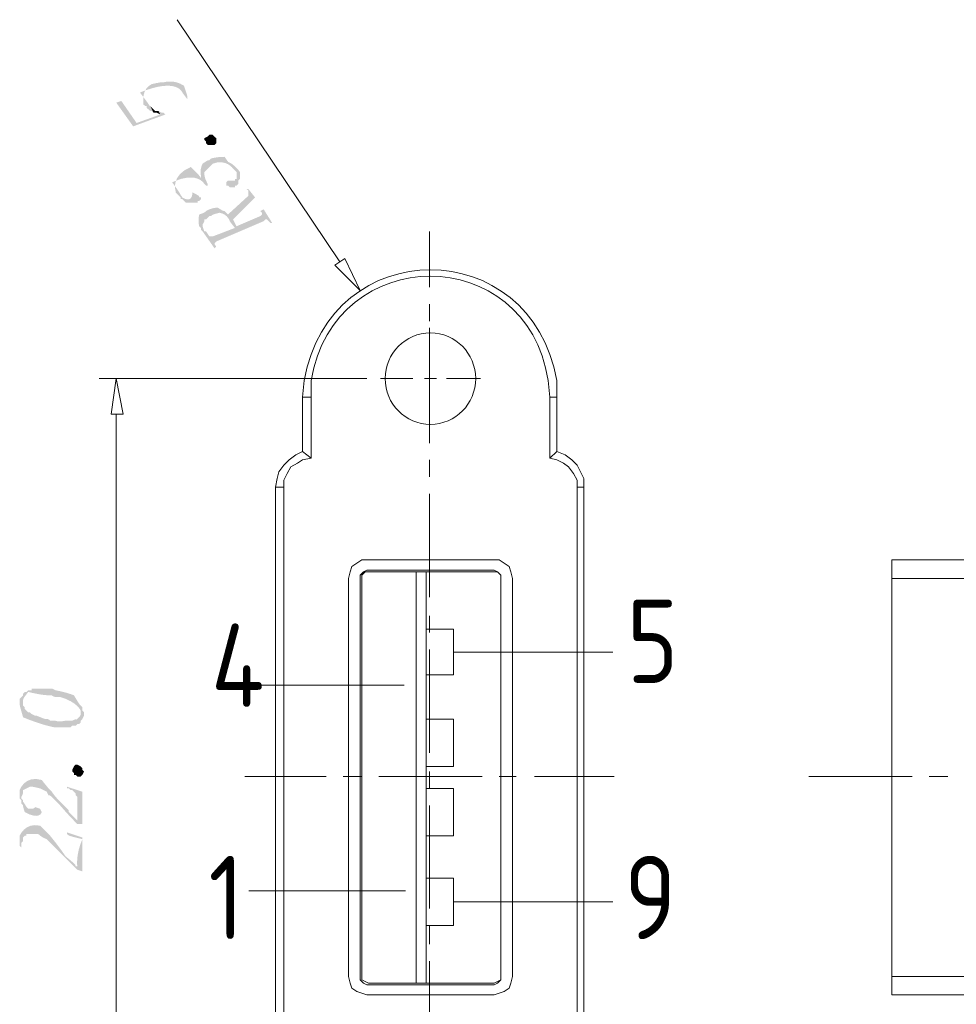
# Model space of a CAD drawing. Header units: millimetres. Extents: x -11 to 661, y -103 to 290.
# Tile 2 of 14: x 453 to 475, y -84 to -60. Entities that reach past the tile are written whole.
import ezdxf

# ---------------------------------------------------------------- set-up
doc = ezdxf.new("R2010")
doc.units = ezdxf.units.MM
doc.header["$LTSCALE"] = 23.749
doc.layers.get('0').update_dxf_attribs({"linetype": 'CONTINUOUS'})
doc.styles.add('工程字', font='gbenor.shx', dxfattribs={"bigfont": 'gbcbig.shx'})

msp = doc.modelspace()

# ---------------------------------------------------------------- hatches: boundary and pattern name
at = {"lineweight": 0}
h = msp.add_hatch(color=0, dxfattribs=at)
edge = h.paths.add_edge_path(flags=0)
edge.add_spline(control_points=[(455.669, -61.938), (455.669, -62.02), (455.669, -62.02), (455.669, -62.02), (455.71, -62.06), (455.71, -62.06), (455.71, -62.06), (455.75, -62.06), (455.75, -62.06), (455.75, -62.06), (455.75, -62.101), (455.75, -62.101), (455.75, -62.101), (455.832, -62.182), (455.832, -62.182), (455.832, -62.182), (455.872, -62.182), (455.872, -62.182), (455.872, -62.182), (455.913, -62.223), (455.913, -62.223), (455.913, -62.223), (455.832, -62.06), (455.832, -62.06), (455.588, -61.735), (456.482, -61.369), (456.604, -61.735), (456.604, -61.735), (456.726, -61.898), (456.726, -61.898), (456.726, -61.898), (456.726, -61.857), (456.726, -61.857), (456.726, -61.857), (456.726, -61.816), (456.726, -61.816), (456.644, -61.573), (456.401, -61.41), (456.157, -61.491), (456.157, -61.491), (456.116, -61.491), (456.116, -61.491), (456.116, -61.491), (456.075, -61.491), (456.075, -61.491), (455.872, -61.532), (455.628, -61.654), (455.669, -61.938), (455.669, -61.938)], knot_values=[0, 0, 0, 0, 1, 1, 1, 2, 2, 2, 3, 3, 3, 4, 4, 4, 5, 5, 5, 6, 6, 6, 7, 7, 7, 8, 8, 8, 9, 9, 9, 10, 10, 10, 11, 11, 11, 12, 12, 12, 13, 13, 13, 14, 14, 14, 15, 15, 15, 15.089803, 15.089803, 15.089803, 15.089803], degree=3, periodic=0)
h = msp.add_hatch(color=0, dxfattribs=at)
h.dxf.hatch_style = 2
h.paths.add_polyline_path([(455.019, -61.979), (455.425, -62.548), (456.197, -62.263), (456.157, -62.223), (456.116, -62.223), (456.035, -62.182), (456.075, -62.263), (455.507, -62.467), (455.141, -61.938)])
h = msp.add_hatch(color=0, dxfattribs=at)
h.dxf.hatch_style = 2
h.paths.add_polyline_path([(455.913, -62.223), (455.954, -62.223), (455.994, -62.223), (456.075, -62.263), (456.035, -62.182), (455.994, -62.182), (455.954, -62.182), (455.913, -62.141), (455.872, -62.101), (455.832, -62.06)])
h = msp.add_hatch(color=0, dxfattribs=at)
h.dxf.hatch_style = 2
h.paths.add_polyline_path([(457.417, -62.832), (457.417, -62.873), (457.417, -62.914), (457.417, -62.954), (457.376, -62.995), (457.335, -62.995), (457.295, -62.995), (457.254, -62.995), (457.213, -62.995), (457.173, -62.954), (457.173, -62.914), (457.132, -62.873), (457.132, -62.832), (457.213, -62.792), (457.254, -62.751), (457.335, -62.751), (457.376, -62.792)])
h = msp.add_hatch(color=0, dxfattribs=at)
edge = h.paths.add_edge_path(flags=0)
edge.add_spline(control_points=[(456.441, -64.092), (456.441, -64.133), (456.441, -64.133), (456.441, -64.133), (456.482, -64.173), (456.482, -64.173), (456.482, -64.173), (456.482, -64.173), (456.482, -64.173), (456.482, -64.173), (456.523, -64.214), (456.523, -64.214), (456.523, -64.214), (456.563, -64.255), (456.563, -64.255), (456.563, -64.255), (456.563, -64.295), (456.563, -64.295), (456.563, -64.295), (456.604, -64.295), (456.604, -64.295), (456.604, -64.295), (456.563, -64.173), (456.563, -64.173), (456.36, -63.889), (456.97, -63.605), (457.132, -63.93), (457.132, -63.93), (457.173, -63.97), (457.173, -63.97), (457.173, -63.97), (457.213, -63.97), (457.213, -63.97), (457.213, -63.97), (457.213, -63.93), (457.213, -63.93), (457.173, -63.848), (457.132, -63.767), (457.132, -63.686), (457.132, -63.686), (457.132, -63.645), (457.132, -63.645), (457.132, -63.645), (457.132, -63.645), (457.132, -63.645), (457.132, -63.645), (457.173, -63.605), (457.173, -63.605), (457.335, -63.442), (457.66, -63.32), (457.823, -63.564), (457.823, -63.564), (457.864, -63.605), (457.864, -63.605), (457.864, -63.605), (457.701, -63.401), (457.701, -63.401), (457.62, -63.279), (457.417, -63.279), (457.295, -63.32), (457.295, -63.32), (457.254, -63.361), (457.254, -63.361), (457.254, -63.361), (457.254, -63.361), (457.254, -63.361), (457.254, -63.361), (457.213, -63.361), (457.213, -63.361), (457.091, -63.442), (457.01, -63.605), (457.051, -63.726), (457.051, -63.726), (457.051, -63.808), (457.051, -63.808), (457.051, -63.808), (457.051, -63.767), (457.051, -63.767), (456.807, -63.523), (456.319, -63.726), (456.441, -64.092), (456.441, -64.092)], knot_values=[0, 0, 0, 0, 1, 1, 1, 2, 2, 2, 3, 3, 3, 4, 4, 4, 5, 5, 5, 6, 6, 6, 7, 7, 7, 8, 8, 8, 9, 9, 9, 10, 10, 10, 11, 11, 11, 12, 12, 12, 13, 13, 13, 14, 14, 14, 15, 15, 15, 16, 16, 16, 17, 17, 17, 18, 18, 18, 19, 19, 19, 20, 20, 20, 21, 21, 21, 22, 22, 22, 23, 23, 23, 24, 24, 24, 25, 25, 25, 26, 26, 26, 26.089803, 26.089803, 26.089803, 26.089803], degree=3, periodic=0)
h = msp.add_hatch(color=0, dxfattribs=at)
edge = h.paths.add_edge_path(flags=0)
edge.add_spline(control_points=[(457.66, -63.889), (457.66, -63.93), (457.66, -63.93), (457.66, -63.93), (457.66, -63.97), (457.66, -63.97), (457.66, -63.97), (457.701, -63.97), (457.701, -63.97), (457.701, -63.97), (457.742, -64.011), (457.742, -64.011), (457.742, -64.011), (457.823, -64.011), (457.823, -64.011), (457.823, -64.011), (457.864, -64.011), (457.864, -64.011), (457.864, -64.011), (457.864, -63.97), (457.864, -63.97), (457.864, -63.97), (457.904, -63.97), (457.904, -63.97), (457.904, -63.97), (457.945, -63.93), (457.945, -63.93), (457.945, -63.93), (457.945, -63.889), (457.945, -63.889), (457.945, -63.889), (457.945, -63.848), (457.945, -63.848), (457.945, -63.848), (457.986, -63.808), (457.986, -63.808), (457.986, -63.808), (457.986, -63.767), (457.986, -63.767), (457.986, -63.645), (457.904, -63.523), (457.782, -63.442), (457.782, -63.442), (457.701, -63.401), (457.701, -63.401), (457.701, -63.401), (457.864, -63.605), (457.864, -63.605), (457.864, -63.605), (457.864, -63.605), (457.864, -63.605), (457.864, -63.605), (457.904, -63.645), (457.904, -63.645), (457.904, -63.645), (457.904, -63.686), (457.904, -63.686), (457.904, -63.686), (457.904, -63.767), (457.904, -63.767), (457.904, -63.767), (457.904, -63.808), (457.904, -63.808), (457.904, -63.808), (457.864, -63.808), (457.864, -63.808), (457.864, -63.808), (457.864, -63.848), (457.864, -63.848), (457.864, -63.848), (457.782, -63.848), (457.782, -63.848), (457.782, -63.848), (457.701, -63.848), (457.701, -63.848), (457.701, -63.848), (457.701, -63.848), (457.701, -63.848), (457.701, -63.848), (457.66, -63.889), (457.66, -63.889), (457.66, -63.889), (457.66, -63.889), (457.66, -63.889), (457.66, -63.889)], knot_values=[0, 0, 0, 0, 1, 1, 1, 2, 2, 2, 3, 3, 3, 4, 4, 4, 5, 5, 5, 6, 6, 6, 7, 7, 7, 8, 8, 8, 9, 9, 9, 10, 10, 10, 11, 11, 11, 12, 12, 12, 13, 13, 13, 14, 14, 14, 15, 15, 15, 16, 16, 16, 17, 17, 17, 18, 18, 18, 19, 19, 19, 20, 20, 20, 21, 21, 21, 22, 22, 22, 23, 23, 23, 24, 24, 24, 25, 25, 25, 26, 26, 26, 27, 27, 27, 27.0635, 27.0635, 27.0635, 27.0635], degree=3, periodic=0)
h = msp.add_hatch(color=0, dxfattribs=at)
edge = h.paths.add_edge_path(flags=0)
edge.add_spline(control_points=[(456.604, -64.255), (456.563, -64.173), (456.563, -64.173), (456.563, -64.173), (456.604, -64.295), (456.604, -64.295), (456.604, -64.295), (456.685, -64.377), (456.685, -64.377), (456.685, -64.377), (456.726, -64.377), (456.726, -64.377), (456.726, -64.377), (456.807, -64.377), (456.807, -64.377), (456.807, -64.377), (456.888, -64.377), (456.888, -64.377), (456.888, -64.377), (456.929, -64.377), (456.929, -64.377), (456.929, -64.377), (456.97, -64.377), (456.97, -64.377), (456.97, -64.377), (456.97, -64.336), (456.97, -64.336), (456.97, -64.336), (457.01, -64.336), (457.01, -64.336), (457.01, -64.336), (457.051, -64.295), (457.051, -64.295), (457.051, -64.295), (457.051, -64.255), (457.051, -64.255), (457.051, -64.255), (457.01, -64.255), (457.01, -64.255), (457.01, -64.255), (457.01, -64.214), (457.01, -64.214), (456.848, -64.133), (456.848, -64.417), (456.604, -64.255), (456.604, -64.255)], knot_values=[0, 0, 0, 0, 1, 1, 1, 2, 2, 2, 3, 3, 3, 4, 4, 4, 5, 5, 5, 6, 6, 6, 7, 7, 7, 8, 8, 8, 9, 9, 9, 10, 10, 10, 11, 11, 11, 12, 12, 12, 13, 13, 13, 14, 14, 14, 14.200805, 14.200805, 14.200805, 14.200805], degree=3, periodic=0)
h = msp.add_hatch(color=0, dxfattribs=at)
h.dxf.hatch_style = 2
h.paths.add_polyline_path([(457.701, -64.661), (457.823, -64.783), (458.351, -64.255), (458.189, -64.052), (458.148, -64.052), (458.189, -64.092), (458.189, -64.133), (458.189, -64.173), (458.189, -64.214)])
h = msp.add_hatch(color=0, dxfattribs=at)
edge = h.paths.add_edge_path(flags=0)
edge.add_spline(control_points=[(457.051, -64.986), (457.051, -65.027), (457.051, -65.027), (457.051, -65.027), (457.091, -65.068), (457.091, -65.068), (457.091, -65.068), (457.376, -65.474), (457.376, -65.474), (457.376, -65.474), (457.417, -65.433), (457.417, -65.433), (457.417, -65.433), (457.173, -65.068), (457.173, -65.068), (457.173, -65.068), (457.132, -65.068), (457.132, -65.068), (457.132, -65.068), (457.091, -64.946), (457.091, -64.946), (457.091, -64.946), (457.091, -64.905), (457.091, -64.905), (457.091, -64.905), (457.132, -64.824), (457.132, -64.824), (457.132, -64.824), (457.132, -64.783), (457.132, -64.783), (457.132, -64.783), (457.173, -64.783), (457.173, -64.783), (457.173, -64.783), (457.213, -64.742), (457.213, -64.742), (457.213, -64.742), (457.254, -64.702), (457.254, -64.702), (457.254, -64.702), (457.295, -64.702), (457.295, -64.702), (457.295, -64.702), (457.295, -64.702), (457.295, -64.702), (457.295, -64.702), (457.335, -64.661), (457.335, -64.661), (457.498, -64.621), (457.701, -64.661), (457.742, -64.824), (457.742, -64.824), (457.864, -64.986), (457.864, -64.986), (457.864, -64.986), (457.62, -64.58), (457.62, -64.58), (457.62, -64.58), (457.579, -64.58), (457.579, -64.58), (457.457, -64.499), (457.295, -64.499), (457.173, -64.58), (457.173, -64.58), (457.173, -64.58), (457.173, -64.58), (457.173, -64.58), (457.132, -64.621), (457.132, -64.621), (457.01, -64.661), (456.97, -64.824), (457.01, -64.946), (457.01, -64.946), (457.051, -64.986), (457.051, -64.986), (457.051, -64.986)], knot_values=[0, 0, 0, 0, 1, 1, 1, 2, 2, 2, 3, 3, 3, 4, 4, 4, 5, 5, 5, 6, 6, 6, 7, 7, 7, 8, 8, 8, 9, 9, 9, 10, 10, 10, 11, 11, 11, 12, 12, 12, 13, 13, 13, 14, 14, 14, 15, 15, 15, 16, 16, 16, 17, 17, 17, 18, 18, 18, 19, 19, 19, 20, 20, 20, 21, 21, 21, 22, 22, 22, 23, 23, 23, 24, 24, 24, 24.089803, 24.089803, 24.089803, 24.089803], degree=3, periodic=0)
h = msp.add_hatch(color=0, dxfattribs=at)
h.dxf.hatch_style = 2
h.paths.add_polyline_path([(457.376, -65.393), (457.376, -65.352), (457.417, -65.311), (458.555, -64.824), (458.595, -64.783), (458.636, -64.783), (458.676, -64.824), (458.717, -64.864), (458.758, -64.864), (458.555, -64.539), (458.473, -64.58), (458.514, -64.621), (458.514, -64.661), (458.473, -64.702), (457.904, -64.946), (457.823, -64.783), (457.701, -64.661), (457.66, -64.621), (457.62, -64.58), (457.864, -64.986), (457.335, -65.189), (457.254, -65.189), (457.173, -65.068)])
h = msp.add_hatch(color=0, dxfattribs=at)
edge = h.paths.add_edge_path(flags=0)
edge.add_spline(control_points=[(452.824, -76.122), (452.784, -76.162), (452.784, -76.162), (452.784, -76.162), (452.784, -76.203), (452.784, -76.203), (452.784, -76.203), (452.784, -76.365), (452.784, -76.365), (452.784, -76.365), (452.784, -76.325), (452.784, -76.325), (452.784, -76.325), (452.784, -76.284), (452.784, -76.284), (452.906, -76.122), (453.231, -76.203), (453.393, -76.203), (453.393, -76.203), (453.475, -76.203), (453.475, -76.203), (453.475, -76.203), (453.515, -76.244), (453.515, -76.244), (453.678, -76.244), (454.084, -76.365), (454.165, -76.569), (454.165, -76.569), (454.165, -76.609), (454.165, -76.609), (454.165, -76.609), (454.165, -76.609), (454.165, -76.609), (454.165, -76.609), (454.165, -76.447), (454.165, -76.447), (454.165, -76.447), (454.125, -76.406), (454.125, -76.406), (454.003, -76.203), (453.8, -76.122), (453.556, -76.081), (453.556, -76.081), (453.475, -76.04), (453.475, -76.04), (453.475, -76.04), (453.393, -76.04), (453.393, -76.04), (453.393, -76.04), (453.353, -76.04), (453.353, -76.04), (453.353, -76.04), (453.027, -76.04), (453.027, -76.04), (453.027, -76.04), (452.987, -76.04), (452.987, -76.04), (452.987, -76.04), (452.987, -76.081), (452.987, -76.081), (452.987, -76.081), (452.946, -76.081), (452.946, -76.081), (452.946, -76.081), (452.906, -76.081), (452.906, -76.081), (452.906, -76.081), (452.906, -76.081), (452.906, -76.081), (452.906, -76.081), (452.865, -76.122), (452.865, -76.122), (452.865, -76.122), (452.824, -76.122), (452.824, -76.122), (452.824, -76.122)], knot_values=[0, 0, 0, 0, 1, 1, 1, 2, 2, 2, 3, 3, 3, 4, 4, 4, 5, 5, 5, 6, 6, 6, 7, 7, 7, 8, 8, 8, 9, 9, 9, 10, 10, 10, 11, 11, 11, 12, 12, 12, 13, 13, 13, 14, 14, 14, 15, 15, 15, 16, 16, 16, 17, 17, 17, 18, 18, 18, 19, 19, 19, 20, 20, 20, 21, 21, 21, 22, 22, 22, 23, 23, 23, 24, 24, 24, 24.0635, 24.0635, 24.0635, 24.0635], degree=3, periodic=0)
h = msp.add_hatch(color=0, dxfattribs=at)
edge = h.paths.add_edge_path(flags=0)
edge.add_spline(control_points=[(452.702, -76.284), (452.702, -76.325), (452.702, -76.325), (452.702, -76.325), (452.702, -76.365), (452.702, -76.365), (452.702, -76.365), (452.702, -76.406), (452.702, -76.406), (452.702, -76.406), (452.702, -76.447), (452.702, -76.447), (452.784, -76.731), (453.271, -76.934), (453.556, -76.975), (453.556, -76.975), (453.637, -76.975), (453.637, -76.975), (453.637, -76.975), (453.678, -76.975), (453.678, -76.975), (453.678, -76.975), (453.759, -76.975), (453.759, -76.975), (453.759, -76.975), (453.8, -76.975), (453.8, -76.975), (453.8, -76.975), (453.881, -76.975), (453.881, -76.975), (453.881, -76.975), (453.922, -76.975), (453.922, -76.975), (453.922, -76.975), (453.962, -76.934), (453.962, -76.934), (453.962, -76.934), (454.003, -76.934), (454.003, -76.934), (454.003, -76.934), (454.043, -76.934), (454.043, -76.934), (454.043, -76.934), (454.043, -76.934), (454.043, -76.934), (454.043, -76.934), (454.084, -76.894), (454.084, -76.894), (454.084, -76.894), (454.125, -76.894), (454.125, -76.894), (454.125, -76.894), (454.165, -76.853), (454.165, -76.853), (454.165, -76.853), (454.165, -76.813), (454.165, -76.813), (454.165, -76.813), (454.206, -76.772), (454.206, -76.772), (454.206, -76.772), (454.206, -76.772), (454.206, -76.772), (454.206, -76.772), (454.247, -76.691), (454.247, -76.691), (454.247, -76.691), (454.247, -76.609), (454.247, -76.609), (454.247, -76.609), (454.206, -76.569), (454.206, -76.569), (454.206, -76.569), (454.206, -76.528), (454.206, -76.528), (454.206, -76.528), (454.206, -76.487), (454.206, -76.487), (454.206, -76.487), (454.165, -76.447), (454.165, -76.447), (454.165, -76.447), (454.165, -76.447), (454.165, -76.447), (454.165, -76.447), (454.165, -76.609), (454.165, -76.609), (454.165, -76.609), (454.165, -76.65), (454.165, -76.65), (454.165, -76.65), (454.165, -76.691), (454.165, -76.691), (454.043, -76.813), (454.125, -76.731), (453.962, -76.813), (453.962, -76.813), (453.922, -76.813), (453.922, -76.813), (453.922, -76.813), (453.881, -76.813), (453.881, -76.813), (453.8, -76.813), (453.637, -76.853), (453.556, -76.813), (453.556, -76.813), (453.515, -76.813), (453.515, -76.813), (453.515, -76.813), (453.475, -76.813), (453.475, -76.813), (453.475, -76.813), (453.434, -76.813), (453.434, -76.813), (453.434, -76.813), (453.393, -76.772), (453.393, -76.772), (453.312, -76.772), (453.19, -76.731), (453.109, -76.691), (453.109, -76.691), (453.068, -76.691), (453.068, -76.691), (453.068, -76.691), (452.987, -76.65), (452.987, -76.65), (452.987, -76.65), (452.946, -76.609), (452.946, -76.609), (452.946, -76.609), (452.906, -76.609), (452.906, -76.609), (452.906, -76.609), (452.865, -76.569), (452.865, -76.569), (452.865, -76.569), (452.824, -76.528), (452.824, -76.528), (452.824, -76.528), (452.824, -76.487), (452.824, -76.487), (452.824, -76.487), (452.784, -76.447), (452.784, -76.447), (452.784, -76.447), (452.784, -76.406), (452.784, -76.406), (452.784, -76.406), (452.784, -76.365), (452.784, -76.365), (452.784, -76.365), (452.784, -76.203), (452.784, -76.203), (452.784, -76.203), (452.743, -76.244), (452.743, -76.244), (452.743, -76.244), (452.743, -76.244), (452.743, -76.244), (452.743, -76.244), (452.702, -76.284), (452.702, -76.284), (452.702, -76.284)], knot_values=[0, 0, 0, 0, 1, 1, 1, 2, 2, 2, 3, 3, 3, 4, 4, 4, 5, 5, 5, 6, 6, 6, 7, 7, 7, 8, 8, 8, 9, 9, 9, 10, 10, 10, 11, 11, 11, 12, 12, 12, 13, 13, 13, 14, 14, 14, 15, 15, 15, 16, 16, 16, 17, 17, 17, 18, 18, 18, 19, 19, 19, 20, 20, 20, 21, 21, 21, 22, 22, 22, 23, 23, 23, 24, 24, 24, 25, 25, 25, 26, 26, 26, 27, 27, 27, 28, 28, 28, 29, 29, 29, 30, 30, 30, 31, 31, 31, 32, 32, 32, 33, 33, 33, 34, 34, 34, 35, 35, 35, 36, 36, 36, 37, 37, 37, 38, 38, 38, 39, 39, 39, 40, 40, 40, 41, 41, 41, 42, 42, 42, 43, 43, 43, 44, 44, 44, 45, 45, 45, 46, 46, 46, 47, 47, 47, 48, 48, 48, 49, 49, 49, 50, 50, 50, 51, 51, 51, 52, 52, 52, 53, 53, 53, 53.0635, 53.0635, 53.0635, 53.0635], degree=3, periodic=0)
h = msp.add_hatch(color=0, dxfattribs=at)
h.dxf.hatch_style = 2
h.paths.add_polyline_path([(454.247, -78.032), (454.206, -78.113), (454.165, -78.154), (454.084, -78.154), (454.043, -78.113), (454.003, -78.113), (454.003, -78.072), (453.962, -78.032), (453.962, -77.991), (454.003, -77.91), (454.043, -77.869), (454.084, -77.869), (454.165, -77.91), (454.206, -77.95), (454.206, -77.991)])
h = msp.add_hatch(color=0, dxfattribs=at)
edge = h.paths.add_edge_path(flags=0)
edge.add_spline(control_points=[(452.702, -78.519), (452.702, -78.56), (452.702, -78.56), (452.702, -78.56), (452.702, -78.601), (452.702, -78.601), (452.702, -78.601), (452.702, -78.641), (452.702, -78.641), (452.702, -78.641), (452.702, -78.682), (452.702, -78.682), (452.702, -78.682), (452.743, -78.723), (452.743, -78.723), (452.743, -78.723), (452.743, -78.804), (452.743, -78.804), (452.743, -78.804), (452.743, -78.641), (452.743, -78.641), (452.743, -78.641), (452.784, -78.56), (452.784, -78.56), (452.784, -78.479), (452.865, -78.438), (452.946, -78.397), (452.946, -78.397), (453.027, -78.397), (453.027, -78.397), (453.19, -78.438), (453.19, -78.438), (453.353, -78.519), (453.353, -78.519), (453.393, -78.601), (453.393, -78.601), (453.393, -78.601), (453.434, -78.601), (453.434, -78.601), (453.637, -78.804), (453.84, -79.048), (454.043, -79.251), (454.043, -79.251), (454.084, -79.292), (454.084, -79.292), (454.084, -79.292), (454.084, -79.21), (454.084, -79.21), (454.084, -79.21), (454.043, -79.17), (454.043, -79.17), (454.043, -79.17), (454.043, -79.17), (454.043, -79.17), (454.043, -79.17), (454.003, -79.129), (454.003, -79.129), (454.003, -79.129), (453.962, -79.088), (453.962, -79.088), (453.962, -79.088), (453.922, -79.048), (453.922, -79.048), (453.922, -79.048), (453.881, -79.007), (453.881, -79.007), (453.881, -79.007), (453.881, -78.966), (453.881, -78.966), (453.881, -78.966), (453.8, -78.885), (453.8, -78.885), (453.8, -78.885), (453.759, -78.845), (453.759, -78.845), (453.718, -78.804), (453.515, -78.601), (453.475, -78.519), (453.475, -78.519), (453.434, -78.479), (453.434, -78.479), (453.434, -78.479), (453.393, -78.438), (453.393, -78.438), (453.231, -78.235), (452.824, -78.113), (452.702, -78.479), (452.702, -78.479), (452.702, -78.519), (452.702, -78.519), (452.702, -78.519)], knot_values=[0, 0, 0, 0, 1, 1, 1, 2, 2, 2, 3, 3, 3, 4, 4, 4, 5, 5, 5, 6, 6, 6, 7, 7, 7, 8, 8, 8, 9, 9, 9, 10, 10, 10, 11, 11, 11, 12, 12, 12, 13, 13, 13, 14, 14, 14, 15, 15, 15, 16, 16, 16, 17, 17, 17, 18, 18, 18, 19, 19, 19, 20, 20, 20, 21, 21, 21, 22, 22, 22, 23, 23, 23, 24, 24, 24, 25, 25, 25, 26, 26, 26, 27, 27, 27, 28, 28, 28, 29, 29, 29, 29.0635, 29.0635, 29.0635, 29.0635], degree=3, periodic=0)
h = msp.add_hatch(color=0, dxfattribs=at)
h.dxf.hatch_style = 2
h.paths.add_polyline_path([(453.84, -78.397), (453.84, -78.438), (453.881, -78.438), (453.922, -78.479), (453.962, -78.479), (454.003, -78.519), (454.043, -78.56), (454.043, -78.601), (454.084, -78.641), (454.084, -78.682), (454.084, -79.21), (454.084, -79.292), (454.206, -79.292), (454.206, -78.519)])
h = msp.add_hatch(color=0, dxfattribs=at)
edge = h.paths.add_edge_path(flags=0)
edge.add_spline(control_points=[(452.743, -78.682), (452.743, -78.641), (452.743, -78.641), (452.743, -78.641), (452.743, -78.804), (452.743, -78.804), (452.743, -78.804), (452.784, -78.845), (452.784, -78.845), (452.784, -78.845), (452.784, -78.885), (452.784, -78.885), (452.824, -79.007), (453.19, -79.21), (453.231, -79.007), (453.231, -79.007), (453.19, -78.926), (453.19, -78.926), (453.19, -78.926), (453.19, -78.926), (453.19, -78.926), (453.068, -78.885), (453.068, -78.926), (452.987, -78.926), (452.987, -78.926), (452.946, -78.926), (452.946, -78.926), (452.946, -78.926), (452.906, -78.926), (452.906, -78.926), (452.865, -78.885), (452.824, -78.804), (452.784, -78.763), (452.784, -78.763), (452.784, -78.723), (452.784, -78.723), (452.784, -78.723), (452.743, -78.682), (452.743, -78.682), (452.743, -78.682)], knot_values=[0, 0, 0, 0, 1, 1, 1, 2, 2, 2, 3, 3, 3, 4, 4, 4, 5, 5, 5, 6, 6, 6, 7, 7, 7, 8, 8, 8, 9, 9, 9, 10, 10, 10, 11, 11, 11, 12, 12, 12, 12.254, 12.254, 12.254, 12.254], degree=3, periodic=0)
h = msp.add_hatch(color=0, dxfattribs=at)
edge = h.paths.add_edge_path(flags=0)
edge.add_spline(control_points=[(452.702, -79.617), (452.702, -79.657), (452.702, -79.657), (452.702, -79.657), (452.702, -79.739), (452.702, -79.739), (452.702, -79.739), (452.702, -79.739), (452.702, -79.739), (452.702, -79.739), (452.702, -79.82), (452.702, -79.82), (452.702, -79.82), (452.743, -79.861), (452.743, -79.861), (452.743, -79.861), (452.743, -79.901), (452.743, -79.901), (452.743, -79.901), (452.743, -79.942), (452.743, -79.942), (452.743, -79.942), (452.743, -79.739), (452.743, -79.739), (452.743, -79.739), (452.784, -79.698), (452.784, -79.698), (452.784, -79.698), (452.784, -79.657), (452.784, -79.657), (452.784, -79.657), (452.784, -79.617), (452.784, -79.617), (452.784, -79.617), (452.824, -79.576), (452.824, -79.576), (452.824, -79.576), (452.865, -79.576), (452.865, -79.576), (452.865, -79.576), (452.865, -79.535), (452.865, -79.535), (452.865, -79.535), (452.906, -79.535), (452.906, -79.535), (452.906, -79.535), (452.946, -79.535), (452.946, -79.535), (452.946, -79.535), (452.987, -79.535), (452.987, -79.535), (452.987, -79.535), (453.027, -79.535), (453.027, -79.535), (453.149, -79.535), (453.231, -79.617), (453.353, -79.657), (453.353, -79.657), (453.393, -79.698), (453.393, -79.698), (453.393, -79.698), (453.434, -79.739), (453.434, -79.739), (453.637, -79.942), (453.84, -80.145), (454.043, -80.348), (454.043, -80.348), (454.084, -80.389), (454.084, -80.389), (454.084, -80.389), (454.084, -80.308), (454.084, -80.308), (454.084, -80.308), (454.043, -80.308), (454.043, -80.308), (454.043, -80.308), (454.043, -80.267), (454.043, -80.267), (453.8, -80.064), (453.637, -79.82), (453.434, -79.576), (453.434, -79.576), (453.353, -79.495), (453.353, -79.495), (453.19, -79.332), (452.824, -79.251), (452.702, -79.576), (452.702, -79.576), (452.702, -79.617), (452.702, -79.617), (452.702, -79.617)], knot_values=[0, 0, 0, 0, 1, 1, 1, 2, 2, 2, 3, 3, 3, 4, 4, 4, 5, 5, 5, 6, 6, 6, 7, 7, 7, 8, 8, 8, 9, 9, 9, 10, 10, 10, 11, 11, 11, 12, 12, 12, 13, 13, 13, 14, 14, 14, 15, 15, 15, 16, 16, 16, 17, 17, 17, 18, 18, 18, 19, 19, 19, 20, 20, 20, 21, 21, 21, 22, 22, 22, 23, 23, 23, 24, 24, 24, 25, 25, 25, 26, 26, 26, 27, 27, 27, 28, 28, 28, 29, 29, 29, 29.127, 29.127, 29.127, 29.127], degree=3, periodic=0)
h = msp.add_hatch(color=0, dxfattribs=at)
edge = h.paths.add_edge_path(flags=0)
edge.add_spline(control_points=[(454.206, -80.429), (454.206, -79.617), (454.206, -79.617), (454.206, -79.617), (453.84, -79.495), (453.84, -79.495), (453.84, -79.495), (453.84, -79.535), (453.84, -79.535), (453.84, -79.535), (453.881, -79.576), (453.881, -79.576), (454.206, -79.657), (454.043, -80.023), (454.084, -80.308), (454.084, -80.308), (454.084, -80.389), (454.084, -80.389), (454.084, -80.389), (454.206, -80.429), (454.206, -80.429), (454.206, -80.429)], knot_values=[0, 0, 0, 0, 1, 1, 1, 2, 2, 2, 3, 3, 3, 4, 4, 4, 5, 5, 5, 6, 6, 6, 6.602414, 6.602414, 6.602414, 6.602414], degree=3, periodic=0)

# ---------------------------------------------------------------- linework, layer by layer
for p, q in [((463.106, -75.167), (466.932, -75.167)), ((461.927, -75.961), (458.338, -75.961)), ((461.956, -80.9), (458.2, -80.9)), ((463.106, -81.161), (466.932, -81.161))]:
    msp.add_line(p, q, dxfattribs=at)
at = {"color": 0, "lineweight": 0}
for points in [[(460.383, -65.799), (456.482, -59.988)], [(461.034, -68.603), (454.612, -68.603)], [(459.489, -69.05), (459.489, -70.351)], [(459.692, -69.05), (459.489, -69.05)], [(459.692, -69.05), (459.692, -70.513)], [(465.423, -70.513), (465.423, -69.05)], [(465.423, -69.05), (465.585, -69.05)], [(465.585, -70.351), (465.585, -69.05)], [(455.019, -86.891), (455.019, -69.457)], [(459.489, -70.351), (459.327, -70.432), (459.164, -70.554), (459.042, -70.676), (458.92, -70.838), (458.88, -71.001), (458.839, -71.204)], [(459.489, -70.351), (459.692, -70.513)], [(465.585, -70.351), (465.423, -70.513)], [(466.235, -71.204), (466.235, -71.001), (466.154, -70.838), (466.073, -70.676), (465.951, -70.554), (465.788, -70.432), (465.585, -70.351)], [(459.692, -70.513), (459.489, -70.554), (459.367, -70.635), (459.205, -70.717), (459.123, -70.879), (459.042, -71.042), (459.042, -71.204)], [(466.073, -71.204), (466.073, -71.042), (465.992, -70.879), (465.87, -70.717), (465.748, -70.635), (465.585, -70.554), (465.423, -70.513)], [(458.839, -71.204), (458.839, -85.144)], [(459.042, -71.204), (458.839, -71.204)], [(459.042, -71.204), (459.042, -85.144)], [(466.073, -85.144), (466.073, -71.204)], [(466.073, -71.204), (466.235, -71.204)], [(466.235, -85.144), (466.235, -71.204)]]:
    msp.add_lwpolyline(points, dxfattribs=at)
at = {"color": 1, "lineweight": 0}
for points in [[(462.537, -66.409), (462.537, -65.068)], [(462.537, -67.221), (462.537, -66.815)], [(462.537, -68.197), (462.537, -67.384)], [(462.537, -70.148), (462.537, -67.628)], [(462.537, -68.725), (462.537, -68.441)], [(462.131, -68.603), (461.359, -68.603)], [(462.7, -68.603), (462.415, -68.603)], [(463.756, -68.603), (462.944, -68.603)], [(462.537, -69.782), (462.537, -69.01)], [(462.537, -70.96), (462.537, -70.554)], [(462.537, -73.846), (462.537, -71.367)], [(462.537, -74.699), (462.537, -74.293)], [(462.537, -77.585), (462.537, -75.106)], [(460.058, -78.154), (458.107, -78.154)], [(460.912, -78.154), (460.465, -78.154)], [(463.797, -78.154), (461.318, -78.154)], [(462.537, -78.438), (462.537, -78.032)], [(464.61, -78.154), (464.203, -78.154)], [(466.967, -78.154), (465.057, -78.154)], [(471.637, -78.154), (474.116, -78.154)], [(474.522, -78.154), (474.969, -78.154)], [(462.537, -81.324), (462.537, -78.845)], [(462.537, -82.177), (462.537, -81.73)], [(462.537, -85.062), (462.537, -82.583)]]:
    msp.add_lwpolyline(points, dxfattribs=at)
at = {"color": 0, "lineweight": 0}
for points in [[(460.261, -65.88), (460.505, -65.718), (460.871, -66.49)], [(454.897, -69.457), (455.181, -69.457), (455.019, -68.603)]]:
    msp.add_lwpolyline(points, close=True, dxfattribs=at)
at = {"color": 3, "lineweight": 0}
for points in [[(461.034, -72.952), (460.912, -72.952), (460.79, -73.033), (460.668, -73.114), (460.627, -73.236), (460.587, -73.399)], [(464.082, -72.952), (461.034, -72.952)], [(464.529, -73.399), (464.488, -73.236), (464.447, -73.114), (464.325, -73.033), (464.203, -72.952), (464.082, -72.952)], [(484.073, -72.952), (473.628, -72.952)], [(473.628, -83.396), (473.628, -72.952)], [(461.034, -73.196), (460.952, -73.236), (460.871, -73.317), (460.871, -73.399)], [(462.456, -73.236), (461.074, -73.236), (460.993, -73.236), (460.912, -73.317), (460.912, -73.399)], [(464.082, -73.196), (461.034, -73.196)], [(462.212, -83.112), (462.212, -73.236)], [(462.456, -83.112), (462.456, -73.236)], [(464.082, -73.236), (462.456, -73.236)], [(464.244, -73.399), (464.244, -73.317), (464.163, -73.236), (464.082, -73.196)], [(464.244, -82.949), (464.244, -73.399), (464.244, -73.317), (464.163, -73.236), (464.082, -73.236)], [(460.587, -82.949), (460.587, -73.399)], [(460.871, -82.949), (460.871, -73.399)], [(460.912, -82.949), (460.912, -73.399)], [(464.244, -82.949), (464.244, -73.399)], [(464.529, -82.949), (464.529, -73.399)], [(473.628, -73.399), (484.073, -73.399)], [(464.529, -82.624), (464.529, -73.724)], [(462.456, -74.618), (462.456, -75.715), (463.106, -75.715)], [(463.106, -74.618), (462.456, -74.618)], [(463.106, -75.715), (463.106, -74.618)], [(462.456, -77.91), (462.456, -76.772)], [(463.106, -76.772), (462.456, -76.772)], [(463.106, -77.91), (463.106, -76.772)], [(463.106, -77.91), (462.456, -77.91)], [(462.456, -78.438), (462.456, -79.576), (463.106, -79.576)], [(463.106, -78.438), (462.456, -78.438)], [(463.106, -79.576), (463.106, -78.438)], [(462.456, -80.592), (463.106, -80.592), (463.106, -81.73)], [(462.456, -81.73), (462.456, -80.592)], [(463.106, -81.73), (462.456, -81.73)], [(460.587, -82.949), (460.627, -83.112), (460.668, -83.234), (460.79, -83.315), (460.912, -83.356), (461.034, -83.396)], [(460.871, -82.949), (460.871, -83.03), (460.952, -83.112), (461.034, -83.152)], [(460.912, -82.949), (460.912, -83.03), (460.993, -83.071), (461.074, -83.112)], [(464.082, -83.152), (461.034, -83.152)], [(461.074, -83.112), (462.456, -83.112)], [(464.082, -83.112), (462.456, -83.112)], [(464.082, -83.112), (464.163, -83.071), (464.244, -83.03), (464.244, -82.949)], [(464.082, -83.152), (464.163, -83.112), (464.244, -83.03), (464.244, -82.949)], [(464.082, -83.396), (464.203, -83.356), (464.325, -83.315), (464.447, -83.234), (464.488, -83.112), (464.529, -82.949)], [(473.628, -82.949), (484.073, -82.949)], [(464.082, -83.396), (461.034, -83.396)], [(484.073, -83.396), (473.628, -83.396)]]:
    msp.add_lwpolyline(points, dxfattribs=at)
at = {"color": 0, "lineweight": 0}
msp.add_ellipse((462.556, -68.603), major_axis=(0, 1.097), ratio=0.990376, start_param=0, end_param=6.283185, dxfattribs=at)
for points in [[(465.585, -69.05), (465.585, -69.05), (465.585, -68.644), (465.585, -68.644), (464.976, -65.108), (460.139, -65.108), (459.53, -68.644), (459.53, -68.644), (459.489, -69.05), (459.489, -69.05)], [(465.423, -69.05), (465.423, -69.05), (465.382, -68.644), (465.382, -68.644), (464.854, -65.311), (460.261, -65.311), (459.692, -68.644), (459.692, -68.644), (459.692, -69.05), (459.692, -69.05)]]:
    msp.add_open_spline(points, degree=3, knots=[0, 0, 0, 0, 1, 1, 1, 2, 2, 2, 3, 3, 3, 3], dxfattribs=at)

# ---------------------------------------------------------------- texts
at = {"linetype": 'Continuous', "lineweight": 0, "ltscale": 2, "style": '工程字'}
for s, p in [('5', (467.267, -75.906)), ('4', (457.292, -76.483)), ('1', (457.232, -82.056)), ('9', (467.207, -82.056))]:
    msp.add_text(s, height=2, dxfattribs=at).set_placement(p)

doc.saveas('drawing.dxf')
